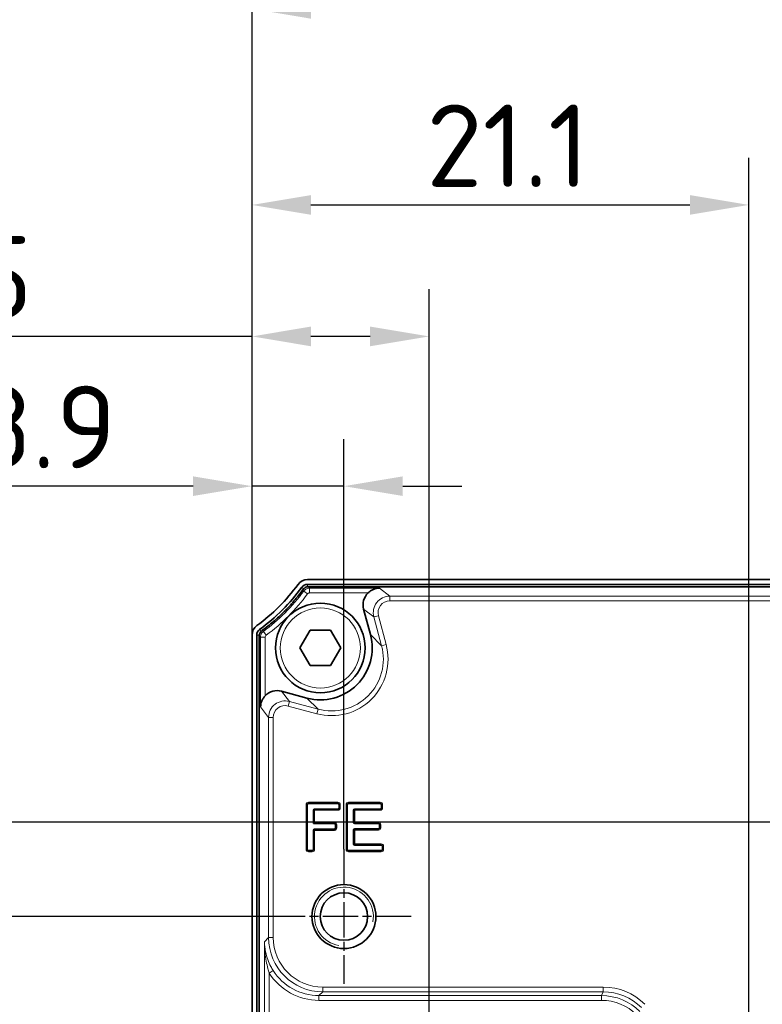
# Model space of a CAD drawing. Header units: millimetres. Extents: x 5 to 415, y 5 to 292.
# Tile 15 of 37: x 128 to 160, y 154 to 196. Entities that reach past the tile are written whole.
import ezdxf

# ---------------------------------------------------------------- set-up
doc = ezdxf.new("R2010")
doc.units = ezdxf.units.MM
doc.linetypes.add('CHAIN', pattern=[0.3543, 0.2362, -0.0295, 0.0591, -0.0295])
doc.linetypes.add('LONG_DASH_DOTTED', pattern=[0.3001, 0.2362, -0.0295, 0.0049, -0.0295])
for name, color, linetype, lineweight in [('Bemaßung (ISO)', 7, 'Continuous', 25), ('Mittelpunktmarkierung (ISO)', 7, 'LONG_DASH_DOTTED', 25), ('Sichtbar (ISO)', 7, 'Continuous', 35), ('Sichtbar schmal (ISO)', 7, 'Continuous', 18)]:
    doc.layers.add(name, color=color, linetype=linetype, lineweight=lineweight)
doc.styles.add('Notiztext (ISO)', font='isocpeur.ttf')
doc.dimstyles.new('Standard (ISO)', dxfattribs={"dimtxt": 3.5, "dimasz": 2.5, "dimexe": 2, "dimexo": 0, "dimgap": 0.762, "dimtad": 1, "dimtoh": 1, "dimdec": 8, "dimrnd": 1e-08, "dimdsep": 46, "dimtxsty": 'Notiztext (ISO)', "dimcen": 0.09, "dimdle": 10, "dimclrd": 256, "dimclre": 256, "dimclrt": 256, "dimadec": 6, "dimazin": 2, "dimtfac": 0.514286, "dimtdec": 3, "dimtmove": 0, "dimatfit": 3, "dimfxl": 1, "dimtolj": 1, "dimlwd": -1, "dimlwe": -1, "dimarcsym": 0})

# ---------------------------------------------------------------- blocks, each defined once
blk = doc.blocks.new('*D27')
at = {"layer": 'Bemaßung (ISO)', "transparency": 16777216}
for p, q in [((170.338, 161.722), (84.852, 161.722)), ((86.852, 159.222), (86.852, 112.522)), ((140.493, 110.022), (84.852, 110.022))]:
    blk.add_line(p, q, dxfattribs=at)
for points in [[(86.435, 159.222), (87.269, 159.222), (86.852, 161.722)], [(86.435, 112.522), (87.269, 112.522), (86.852, 110.022)]]:
    blk.add_solid(points, dxfattribs=at)
at = {"layer": 'Defpoints', "color": 0, "transparency": 16777216}
for p in [(170.338, 161.722), (86.852, 110.022), (140.493, 110.022)]:
    blk.add_point(p, dxfattribs=at)
at = {"layer": 'Bemaßung (ISO)', "transparency": 16777216, "insert": (82.59, 132.372), "char_height": 3.5, "attachment_point": 1, "rotation": 90, "style": 'Notiztext (ISO)'}
blk.add_mtext('\\A1;51.7', dxfattribs=at)
blk = doc.blocks.new('*D28')
at = {"layer": 'Bemaßung (ISO)', "transparency": 16777216}
for p, q in [((139.182, 157.722), (93.317, 157.722)), ((95.317, 155.222), (95.317, 112.522)), ((140.493, 110.022), (93.317, 110.022))]:
    blk.add_line(p, q, dxfattribs=at)
for points in [[(94.9, 155.222), (95.734, 155.222), (95.317, 157.722)], [(94.9, 112.522), (95.734, 112.522), (95.317, 110.022)]]:
    blk.add_solid(points, dxfattribs=at)
at = {"layer": 'Defpoints', "color": 0, "transparency": 16777216}
for p in [(139.182, 157.722), (95.317, 110.022), (140.493, 110.022)]:
    blk.add_point(p, dxfattribs=at)
at = {"layer": 'Bemaßung (ISO)', "transparency": 16777216, "insert": (91.055, 129.847), "char_height": 3.5, "attachment_point": 1, "rotation": 90, "style": 'Notiztext (ISO)'}
blk.add_mtext('\\A1;47.7', dxfattribs=at)
blk = doc.blocks.new('*D34')
at = {"layer": 'Bemaßung (ISO)', "transparency": 16777216}
for p, q in [((138.138, 169.667), (138.138, 184.346)), ((145.65, 151.865), (145.65, 184.346)), ((138.138, 182.346), (122.039, 182.346)), ((143.15, 182.346), (140.638, 182.346))]:
    blk.add_line(p, q, dxfattribs=at)
for points in [[(140.638, 182.763), (140.638, 181.929), (138.138, 182.346)], [(143.15, 182.763), (143.15, 181.929), (145.65, 182.346)]]:
    blk.add_solid(points, dxfattribs=at)
at = {"layer": 'Defpoints', "color": 0, "transparency": 16777216}
for p in [(138.138, 182.346), (138.138, 169.667), (145.65, 151.865)]:
    blk.add_point(p, dxfattribs=at)
at = {"layer": 'Bemaßung (ISO)', "transparency": 16777216, "insert": (122.801, 186.608), "char_height": 3.5, "attachment_point": 1, "style": 'Notiztext (ISO)'}
blk.add_mtext('\\A1;7.5', dxfattribs=at)
blk = doc.blocks.new('*D35')
at = {"layer": 'Bemaßung (ISO)', "transparency": 16777216}
for p, q in [((138.138, 169.667), (138.138, 189.927)), ((159.227, 138.288), (159.227, 189.927)), ((140.638, 187.927), (156.727, 187.927))]:
    blk.add_line(p, q, dxfattribs=at)
for points in [[(140.638, 188.344), (140.638, 187.51), (138.138, 187.927)], [(156.727, 188.344), (156.727, 187.51), (159.227, 187.927)]]:
    blk.add_solid(points, dxfattribs=at)
at = {"layer": 'Defpoints', "color": 0, "transparency": 16777216}
for p in [(159.227, 187.927), (138.138, 169.667), (159.227, 138.288)]:
    blk.add_point(p, dxfattribs=at)
at = {"layer": 'Bemaßung (ISO)', "transparency": 16777216, "insert": (145.532, 192.189), "char_height": 3.5, "attachment_point": 1, "style": 'Notiztext (ISO)'}
blk.add_mtext('\\A1;21.1', dxfattribs=at)
blk = doc.blocks.new('*D36')
at = {"layer": 'Bemaßung (ISO)', "transparency": 16777216}
for p, q in [((138.138, 169.667), (138.138, 198.249)), ((171.438, 119.542), (171.438, 198.249)), ((140.638, 196.249), (168.938, 196.249))]:
    blk.add_line(p, q, dxfattribs=at)
for points in [[(140.638, 196.665), (140.638, 195.832), (138.138, 196.249)], [(168.938, 196.665), (168.938, 195.832), (171.438, 196.249)]]:
    blk.add_solid(points, dxfattribs=at)
at = {"layer": 'Defpoints', "color": 0, "transparency": 16777216}
for p in [(171.438, 196.249), (138.138, 169.667), (171.438, 119.542)]:
    blk.add_point(p, dxfattribs=at)
at = {"layer": 'Bemaßung (ISO)', "transparency": 16777216, "insert": (150.938, 200.511), "char_height": 3.5, "attachment_point": 1, "style": 'Notiztext (ISO)'}
blk.add_mtext('\\A1;33.3', dxfattribs=at)
blk = doc.blocks.new('*D37')
at = {"layer": 'Bemaßung (ISO)', "transparency": 16777216}
for p, q in [((138.138, 169.667), (138.138, 207.245)), ((177.338, 168.722), (177.338, 207.245)), ((140.638, 205.245), (174.838, 205.245))]:
    blk.add_line(p, q, dxfattribs=at)
for points in [[(140.638, 205.662), (140.638, 204.829), (138.138, 205.245)], [(174.838, 205.662), (174.838, 204.829), (177.338, 205.245)]]:
    blk.add_solid(points, dxfattribs=at)
at = {"layer": 'Defpoints', "color": 0, "transparency": 16777216}
for p in [(177.338, 205.245), (138.138, 169.667), (177.338, 168.722)]:
    blk.add_point(p, dxfattribs=at)
at = {"layer": 'Bemaßung (ISO)', "transparency": 16777216, "insert": (153.888, 209.507), "char_height": 3.5, "attachment_point": 1, "style": 'Notiztext (ISO)'}
blk.add_mtext('\\A1;39.2', dxfattribs=at)
blk = doc.blocks.new('*D57')
at = {"layer": 'Bemaßung (ISO)', "transparency": 16777216}
for p, q in [((138.138, 169.667), (138.138, 177.99)), ((142.038, 160.578), (142.038, 177.99)), ((135.638, 175.99), (125.56, 175.99)), ((142.038, 175.99), (138.138, 175.99)), ((144.538, 175.99), (147.038, 175.99))]:
    blk.add_line(p, q, dxfattribs=at)
for points in [[(135.638, 176.406), (135.638, 175.573), (138.138, 175.99)], [(144.538, 176.406), (144.538, 175.573), (142.038, 175.99)]]:
    blk.add_solid(points, dxfattribs=at)
at = {"layer": 'Defpoints', "color": 0, "transparency": 16777216}
for p in [(138.138, 175.99), (138.138, 169.667), (142.038, 160.578)]:
    blk.add_point(p, dxfattribs=at)
at = {"layer": 'Bemaßung (ISO)', "transparency": 16777216, "insert": (126.322, 180.252), "char_height": 3.5, "attachment_point": 1, "style": 'Notiztext (ISO)'}
blk.add_mtext('\\A1;3.9', dxfattribs=at)

msp = doc.modelspace()

# ---------------------------------------------------------------- linework, layer by layer
at = {"layer": 'Mittelpunktmarkierung (ISO)', "linetype": 'CHAIN', "ltscale": 6.346983}
for p, q in [((142.03831693, 160.57805895), (142.03831693, 154.86617874)), ((144.89425704, 157.72211885), (139.18237683, 157.72211885))]:
    msp.add_line(p, q, dxfattribs=at)
at = {"layer": 'Sichtbar (ISO)'}
for p, q in [((140.49331693, 172.02211885), (191.78331693, 172.02211885)), ((191.78331693, 171.82211885), (140.49331693, 171.82211885)), ((140.54266143, 171.72211885), (191.73397244, 171.72211885)), ((143.16369171, 169.69025947), (142.87352878, 170.77316228)), ((140.17229153, 169.12211885), (140.60530423, 169.87211885)), ((140.60530423, 169.87211885), (141.47132964, 169.87211885)), ((141.47132964, 169.87211885), (141.90434234, 169.12211885)), ((138.13831693, 112.37711885), (138.13831693, 169.66711885)), ((138.33831693, 169.66711885), (138.33831693, 112.37711885)), ((138.43831693, 112.42646334), (138.43831693, 169.61777435)), ((140.60530423, 168.37211885), (140.17229153, 169.12211885)), ((141.90434234, 169.12211885), (141.47132964, 168.37211885)), ((141.47132964, 168.37211885), (140.60530423, 168.37211885)), ((139.3872735, 167.286907), (140.47017631, 166.99674407)), ((140.4824614, 162.47081173), (140.4824614, 160.57342596)), ((141.78045502, 162.52080983), (140.53245949, 162.52080983)), ((140.74508724, 161.66562689), (140.74508724, 162.2371493)), ((140.79508534, 162.2871474), (141.78045502, 162.2871474)), ((141.83045311, 162.3371455), (141.83045311, 162.47081173)), ((142.18215655, 162.47081173), (142.18215655, 160.57342596)), ((143.57771114, 162.52080983), (142.23215464, 162.52080983)), ((142.44478239, 161.72324694), (142.44478239, 162.2371493)), ((142.49478049, 162.2871474), (143.57771114, 162.2871474)), ((143.62770924, 162.3371455), (143.62770924, 162.47081173)), ((140.74596374, 161.66650339), (140.74508724, 161.66562689)), ((141.63411355, 161.66562689), (140.74508724, 161.66562689)), ((140.74508724, 160.57342596), (140.74508724, 161.38196636)), ((140.74596374, 161.66650339), (140.79596183, 161.71650148)), ((140.79508534, 161.43196446), (141.63411355, 161.43196446)), ((141.68411165, 161.48196256), (141.68411165, 161.61562879)), ((142.44478239, 160.80708839), (142.44478239, 161.38958832)), ((143.50301602, 161.67324884), (142.49478049, 161.67324884)), ((142.49478049, 161.43958641), (143.50301602, 161.43958641)), ((143.55301411, 161.48958451), (143.55301411, 161.62325075)), ((140.53245949, 160.52342786), (140.69508915, 160.52342786)), ((142.23215464, 160.52342786), (143.62344285, 160.52342786)), ((143.62344285, 160.75709029), (142.49478049, 160.75709029)), ((143.67344095, 160.57342596), (143.67344095, 160.7070922))]:
    msp.add_line(p, q, dxfattribs=at)
for centre, radius in [((141.03831693, 169.12211885), 1.9), ((142.03831693, 157.72211885), 1.35594011), ((142.03831693, 157.72211885), 1.00645)]:
    msp.add_circle(centre, radius, dxfattribs=at)
for centre, radius, start, end in [((133.55584657, 176.60458921), 8.1, 306.226932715, 323.773067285), ((140.49331693, 171.52211885), 0.5, 90, 143.773067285), ((140.49331693, 171.52211885), 0.3, 90, 143.983657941), ((133.69898272, 176.46145306), 8.1, 306.016342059, 323.983657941), ((138.63831693, 169.66711885), 0.5, 126.226932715, 180), ((138.63831693, 169.66711885), 0.3, 126.016342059, 180)]:
    msp.add_arc(centre, radius, start, end, dxfattribs=at)
for centre, major_axis, ratio, start_param, end_param in [((143.55007048, 170.9537937), (-0.55586088, 0.42652705), 0.9990761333, 6.1317814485, 7.1990367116), ((141.03725041, 169.12318537), (1.55776686, -1.55776686), 0.9986314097, 5.2365809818, 7.3297896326), ((139.20664208, 166.6103653), (-0.42652705, 0.55586088), 0.9990761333, 5.3673339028, 6.4345891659), ((140.5324633, 162.47080793), (-0.03535803, 0.03535803), 0.9999238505, 5.49782522, 7.0685453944), ((140.79508915, 162.2371455), (-0.03535803, 0.03535803), 0.9999238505, 5.49782522, 7.0685453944), ((141.78045121, 162.47080793), (0.03535803, 0.03535803), 0.9999238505, 5.49782522, 7.0685453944), ((141.78045121, 162.3371493), (0.03535803, -0.03535803), 0.9999238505, 5.49782522, 7.0685453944), ((142.23215845, 162.47080793), (-0.03535803, 0.03535803), 0.9999238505, 5.49782522, 7.0685453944), ((142.4947843, 162.2371455), (-0.03535803, 0.03535803), 0.9999238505, 5.49782522, 7.0685453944), ((143.57770733, 162.47080793), (0.03535803, 0.03535803), 0.9999238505, 5.49782522, 7.0685453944), ((143.57770733, 162.3371493), (0.03535803, -0.03535803), 0.9999238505, 5.49782522, 7.0685453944), ((140.79508915, 161.38196256), (-0.03535803, 0.03535803), 0.9999238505, 5.49782522, 7.0685453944), ((141.63410974, 161.61562499), (0.03535803, 0.03535803), 0.9999238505, 5.49782522, 7.0685453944), ((141.63410974, 161.48196636), (0.03535803, -0.03535803), 0.9999238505, 5.49782522, 7.0685453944), ((142.4947843, 161.72325075), (-0.03535803, -0.03535803), 0.9999238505, 5.49782522, 7.0685453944), ((142.4947843, 161.38958451), (-0.03535803, 0.03535803), 0.9999238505, 5.49782522, 7.0685453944), ((143.50301221, 161.62324694), (0.03535803, 0.03535803), 0.9999238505, 5.49782522, 7.0685453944), ((143.50301221, 161.48958832), (0.03535803, -0.03535803), 0.9999238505, 5.49782522, 7.0685453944), ((140.5324633, 160.57342977), (-0.03535803, -0.03535803), 0.9999238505, 5.49782522, 7.0685453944), ((140.69508534, 160.57342977), (0.03535803, -0.03535803), 0.9999238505, 5.49782522, 7.0685453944), ((142.23215845, 160.57342977), (-0.03535803, -0.03535803), 0.9999238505, 5.49782522, 7.0685453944), ((142.4947843, 160.8070922), (-0.03535803, -0.03535803), 0.9999238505, 5.49782522, 7.0685453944), ((143.62343904, 160.70708839), (0.03535803, 0.03535803), 0.9999238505, 5.49782522, 7.0685453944), ((143.62343904, 160.57342977), (0.03535803, -0.03535803), 0.9999238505, 5.49782522, 7.0685453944)]:
    msp.add_ellipse(centre, major_axis=major_axis, ratio=ratio, start_param=start_param, end_param=end_param, dxfattribs=at)
for points, knots in [([(138.560804, 169.8595676), (138.72698056, 169.98149575), (138.88745618, 170.10893381), (139.20026024, 170.37727804), (139.35200452, 170.51787821), (139.64370071, 170.80966515), (139.78370491, 170.96081336), (140.05150198, 171.27297961), (140.17883349, 171.43331003), (140.30086818, 171.59963178)], [16.87489787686, 16.87489787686, 16.87489787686, 16.87489787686, 16.93800907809, 16.93800907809, 17.00151084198, 17.00151084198, 17.06475443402, 17.06475443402, 17.12786563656, 17.12786563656, 17.12786563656, 17.12786563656]), ([(140.30086818, 171.59963178), (140.31861573, 171.62380859), (140.33991097, 171.64519613), (140.40233864, 171.6915272), (140.44769541, 171.71066058), (140.50822372, 171.72043301), (140.52167761, 171.72168578), (140.53521933, 171.72202485), (140.53769663, 171.72208688), (140.54017733, 171.72211829), (140.54266143, 171.72211885)], [17.1278656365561, 17.1278656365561, 17.1278656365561, 17.1278656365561, 17.1310098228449, 17.1310098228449, 17.136040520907, 17.136040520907, 17.137459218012, 17.137459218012, 17.137459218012, 17.1377187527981, 17.1377187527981, 17.1377187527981, 17.1377187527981]), ([(143.54279859, 171.65913375), (143.46031527, 171.65795889), (143.37182896, 171.6408228), (143.24655221, 171.58871974), (143.20602077, 171.56710942), (143.13126318, 171.51750086), (143.09686364, 171.48992989), (143.06484044, 171.45920228)], [0, 0, 0, 0, 0.028171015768, 0.028171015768, 0.042256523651, 0.042256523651, 0.055589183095, 0.055589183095, 0.055589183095, 0.055589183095]), ([(138.43831693, 169.61777435), (138.4383237, 169.64776592), (138.44281853, 169.67744546), (138.46559835, 169.75149347), (138.49068295, 169.79363934), (138.53367683, 169.83751985), (138.54398943, 169.84669065), (138.55490665, 169.85512582), (138.55685295, 169.85662963), (138.55881878, 169.8581103), (138.560804, 169.8595676)], [16.8650447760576, 16.8650447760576, 16.8650447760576, 16.8650447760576, 16.8681781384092, 16.8681781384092, 16.8731915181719, 16.8731915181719, 16.8746396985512, 16.8746396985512, 16.8746396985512, 16.8748978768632, 16.8748978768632, 16.8748978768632, 16.8748978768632]), ([(138.7012335, 167.09559534), (138.67050589, 167.06357214), (138.64293492, 167.0291726), (138.59332636, 166.95441501), (138.57171604, 166.91388357), (138.51961298, 166.78860682), (138.50247689, 166.70012051), (138.50130203, 166.61763719)], [0.126506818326, 0.126506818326, 0.126506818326, 0.126506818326, 0.13983947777, 0.13983947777, 0.153924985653, 0.153924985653, 0.182096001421, 0.182096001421, 0.182096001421, 0.182096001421])]:
    msp.add_open_spline(points, degree=3, knots=knots, dxfattribs=at)
at = {"layer": 'Sichtbar schmal (ISO)'}
for p, q in [((140.49331693, 171.82211885), (140.49331693, 171.71802188)), ((140.33419288, 171.63779859), (140.25066214, 171.69852364)), ((140.49411946, 171.41867694), (140.33337137, 171.53755772)), ((140.57449351, 171.45920228), (140.57449351, 171.65913375)), ((143.54279859, 171.65913375), (140.57449351, 171.65913375)), ((140.57449351, 171.45920228), (143.06484044, 171.45920228)), ((143.54279859, 171.65913375), (143.98507359, 171.3197642)), ((188.29156028, 171.3197642), (143.98507359, 171.3197642)), ((143.98507359, 171.11983274), (143.98507359, 171.3197642)), ((143.98507359, 171.11983274), (188.29156028, 171.11983274)), ((142.87352878, 170.77316228), (143.30915721, 170.43889283)), ((143.50227617, 170.4906389), (143.30915721, 170.43889283)), ((143.30915721, 170.43889283), (143.6364201, 169.21753108)), ((143.82953907, 169.26927715), (143.50227617, 170.4906389)), ((138.46191214, 169.90977364), (138.52263719, 169.8262429)), ((138.74175884, 169.66631632), (138.62287806, 169.82706441)), ((143.6364201, 169.21753108), (143.16369171, 169.69025947)), ((138.4424139, 169.66711885), (138.33831693, 169.66711885)), ((138.7012335, 169.58594227), (138.50130203, 169.58594227)), ((138.50130203, 169.58594227), (138.50130203, 166.61763719)), ((138.7012335, 167.09559534), (138.7012335, 169.58594227)), ((143.82953907, 169.26927715), (143.6364201, 169.21753108)), ((139.72154295, 166.85127857), (139.3872735, 167.286907)), ((139.66979688, 166.65815961), (139.72154295, 166.85127857)), ((140.9429047, 166.52401568), (139.72154295, 166.85127857)), ((140.47017631, 166.99674407), (140.9429047, 166.52401568)), ((138.84067158, 166.17536219), (138.50130203, 166.61763719)), ((139.66979688, 166.65815961), (140.89115863, 166.33089671)), ((140.89115863, 166.33089671), (140.9429047, 166.52401568)), ((139.04060304, 166.17536219), (138.84067158, 166.17536219)), ((138.84067158, 166.17536219), (138.84067158, 156.82892073)), ((139.04060304, 156.82892073), (139.04060304, 166.17536219)), ((141.78133151, 162.57168442), (140.53158681, 162.57168442)), ((141.78133151, 162.57168442), (141.78133151, 162.52168633)), ((143.57858764, 162.57168442), (142.23128195, 162.57168442)), ((143.57858764, 162.57168442), (143.57858764, 162.52168633)), ((140.43158681, 162.47168823), (140.4815849, 162.47168823)), ((140.43158681, 162.47168823), (140.43158681, 160.57255327)), ((140.4815849, 160.57254946), (140.4815849, 162.47168823)), ((140.4815849, 162.47168823), (140.4824614, 162.47081173)), ((140.53245949, 162.52080983), (140.531583, 162.52168633)), ((140.531583, 162.52168633), (141.78133151, 162.52168633)), ((140.74508724, 162.2371493), (140.74596374, 162.23627281)), ((140.74596374, 162.23627281), (140.79596183, 162.23627281)), ((140.74596374, 162.23627281), (140.74596374, 161.66650339)), ((140.79596183, 162.28627091), (140.79508534, 162.2871474)), ((140.79596183, 162.23627281), (140.79596183, 162.28627091)), ((141.78133151, 162.28627091), (140.79596183, 162.28627091)), ((140.79596183, 161.71650148), (140.79596183, 162.23627281)), ((140.79596183, 162.23627281), (141.7813277, 162.23627281)), ((141.78133151, 162.52168633), (141.78045502, 162.52080983)), ((141.78045502, 162.2871474), (141.78133151, 162.28627091)), ((141.83045311, 162.47081173), (141.83132961, 162.47168823)), ((141.83132961, 162.336269), (141.83045311, 162.3371455)), ((141.83132961, 162.47168823), (141.83132961, 162.336269)), ((141.8813277, 162.336269), (141.83132961, 162.336269)), ((141.8813277, 162.336269), (141.8813277, 162.47168442)), ((142.13128195, 162.47168823), (142.18128005, 162.47168823)), ((142.13128195, 162.47168823), (142.13128195, 160.57254946)), ((142.18128005, 160.57254946), (142.18128005, 162.47168823)), ((142.18128005, 162.47168823), (142.18215655, 162.47081173)), ((142.23215464, 162.52080983), (142.23127815, 162.52168633)), ((142.23127815, 162.52168633), (143.57858764, 162.52168633)), ((142.44478239, 162.2371493), (142.44565889, 162.23627281)), ((142.44565889, 162.23627281), (142.49565698, 162.23627281)), ((142.44565889, 162.23627281), (142.44565889, 161.72412343)), ((142.49565698, 162.28627091), (142.49478049, 162.2871474)), ((142.49565698, 162.23627281), (142.49565698, 162.28627091)), ((143.57858764, 162.28627091), (142.49565698, 162.28627091)), ((142.49565698, 162.23627281), (143.57858383, 162.23627281)), ((142.49565698, 161.72412343), (142.49565698, 162.23627281)), ((143.57858764, 162.52168633), (143.57771114, 162.52080983)), ((143.57771114, 162.2871474), (143.57858764, 162.28627091)), ((143.62770924, 162.47081173), (143.62858573, 162.47168823)), ((143.62858573, 162.336269), (143.62770924, 162.3371455)), ((143.62858573, 162.47168823), (143.62858573, 162.336269)), ((143.67858383, 162.336269), (143.62858573, 162.336269)), ((143.67858383, 162.336269), (143.67858383, 162.47168442)), ((140.74508724, 161.38196636), (140.74596374, 161.38108987)), ((140.74596374, 161.66650339), (141.63499005, 161.66650339)), ((140.74596374, 161.38108987), (140.79596183, 161.38108987)), ((140.74596374, 161.38108987), (140.74596374, 160.57254946)), ((140.79596183, 161.43108797), (140.79508534, 161.43196446)), ((141.63499005, 161.71650148), (140.79596183, 161.71650148)), ((140.79596183, 161.38108987), (140.79596183, 161.43108797)), ((141.63499005, 161.43108797), (140.79596183, 161.43108797)), ((140.79596183, 161.38108987), (141.63498624, 161.38108987)), ((140.79596183, 160.57254946), (140.79596183, 161.38108987)), ((141.63499005, 161.66650339), (141.63411355, 161.66562689)), ((141.63411355, 161.43196446), (141.63499005, 161.43108797)), ((141.63499005, 161.71650148), (141.63499005, 161.66650339)), ((141.68411165, 161.61562879), (141.68498814, 161.61650529)), ((141.68498814, 161.48108606), (141.68411165, 161.48196256)), ((141.68498814, 161.61650529), (141.68498814, 161.48108606)), ((141.73498624, 161.48108606), (141.68498814, 161.48108606)), ((141.73498624, 161.48108606), (141.73498624, 161.61650148)), ((142.44565889, 161.72412343), (142.44478239, 161.72324694)), ((142.44478239, 161.38958832), (142.44565889, 161.38871182)), ((142.49565698, 161.72412343), (142.44565889, 161.72412343)), ((142.44565889, 161.38871182), (142.49565698, 161.38871182)), ((142.44565889, 161.38871182), (142.44565889, 160.80796488)), ((142.49478049, 161.67324884), (142.49565698, 161.67412534)), ((142.49565698, 161.43870992), (142.49478049, 161.43958641)), ((142.49565698, 161.67412534), (142.49565698, 161.72412343)), ((143.50389251, 161.72412343), (142.49565698, 161.72412343)), ((142.49565698, 161.67412534), (143.50389251, 161.67412534)), ((142.49565698, 161.38871182), (142.49565698, 161.43870992)), ((143.50389251, 161.43870992), (142.49565698, 161.43870992)), ((142.49565698, 161.38871182), (143.50388871, 161.38871182)), ((142.49565698, 160.80796488), (142.49565698, 161.38871182)), ((143.50389251, 161.67412534), (143.50301602, 161.67324884)), ((143.50301602, 161.43958641), (143.50389251, 161.43870992)), ((143.50389251, 161.72412343), (143.50389251, 161.67412534)), ((143.55301411, 161.62325075), (143.55389061, 161.62412724)), ((143.55389061, 161.48870801), (143.55301411, 161.48958451)), ((143.55389061, 161.62412724), (143.55389061, 161.48870801)), ((143.60388871, 161.48870801), (143.55389061, 161.48870801)), ((143.60388871, 161.48870801), (143.60388871, 161.62412343)), ((140.4824614, 160.57342596), (140.4815849, 160.57254946)), ((140.531583, 160.52255137), (140.53245949, 160.52342786)), ((140.531583, 160.47255327), (140.531583, 160.52255137)), ((140.69596564, 160.52255137), (140.531583, 160.52255137)), ((140.69508915, 160.52342786), (140.69596564, 160.52255137)), ((140.74596374, 160.57254946), (140.74508724, 160.57342596)), ((140.79596183, 160.57254946), (140.74596374, 160.57254946)), ((142.18128005, 160.57254946), (142.13128195, 160.57254946)), ((142.18215655, 160.57342596), (142.18128005, 160.57254946)), ((142.23127815, 160.52255137), (142.23215464, 160.52342786)), ((142.23127815, 160.47255327), (142.23127815, 160.52255137)), ((143.62431934, 160.52255137), (142.23127815, 160.52255137)), ((142.44565889, 160.80796488), (142.44478239, 160.80708839)), ((142.49565698, 160.80796488), (142.44565889, 160.80796488)), ((142.49478049, 160.75709029), (142.49565698, 160.75796679)), ((142.49565698, 160.75796679), (142.49565698, 160.80796488)), ((143.62431934, 160.80796488), (142.49565698, 160.80796488)), ((142.49565698, 160.75796679), (143.62431934, 160.75796679)), ((143.62431934, 160.75796679), (143.62344285, 160.75709029)), ((143.62344285, 160.52342786), (143.62431934, 160.52255137)), ((143.62431934, 160.80796488), (143.62431934, 160.75796679)), ((143.67344095, 160.7070922), (143.67431744, 160.70796869)), ((143.67431744, 160.57254946), (143.67344095, 160.57342596)), ((143.67431744, 160.70796869), (143.67431744, 160.57254946)), ((143.72431554, 160.57254946), (143.67431744, 160.57254946)), ((143.72431554, 160.57254946), (143.72431554, 160.70796488)), ((140.531583, 160.47255327), (140.69596183, 160.47255327)), ((142.23127815, 160.47255327), (143.62431554, 160.47255327)), ((138.66627334, 156.65452249), (138.84067158, 156.82892073)), ((139.04060304, 156.82892073), (138.84067158, 156.82892073)), ((138.66627334, 156.65452249), (138.66627334, 115.64159529)), ((139.03491117, 155.43158643), (138.86620481, 155.32441379)), ((138.86620481, 115.64159529), (138.86620481, 155.32441379)), ((141.13988343, 154.52970888), (141.13988343, 154.72964034)), ((153.04478152, 154.72964034), (141.13988343, 154.72964034)), ((153.04478152, 154.72964034), (153.04478152, 154.52970888)), ((140.97568537, 154.36551082), (141.13988343, 154.52970888)), ((152.97676846, 154.36551082), (140.97568537, 154.36551082)), ((140.97568537, 154.36551082), (140.97568537, 154.16557936)), ((141.13988343, 154.52970888), (153.04478152, 154.52970888)), ((153.04478152, 154.52970888), (152.97676846, 154.36551082)), ((152.97676846, 154.36551082), (152.97676846, 154.16557936)), ((140.97568537, 154.16557936), (152.97676846, 154.16557936))]:
    msp.add_line(p, q, dxfattribs=at)
msp.add_circle((141.03831693, 169.12211885), 1.7, dxfattribs=at)
for centre, radius, start, end in [((133.76599147, 176.39444431), 8.16822049, 306.484669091, 323.515330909), ((133.76599147, 176.39444431), 8.36815195, 306.484669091, 323.515330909), ((140.53159061, 162.47168061), 0.10000762, 90.002181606, 179.995636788), ((141.7813239, 162.47168061), 0.10000762, 0.002181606, 89.995636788), ((142.23128576, 162.47168061), 0.10000762, 90.002181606, 179.995636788), ((143.57858002, 162.47168061), 0.10000762, 0.002181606, 89.995636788), ((140.79596183, 162.23627281), 0.0499981, 90, 179.995636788), ((141.7813239, 162.33627662), 0.10000762, 270.002181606, 359.995636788), ((142.49565698, 162.23627281), 0.0499981, 90, 179.995636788), ((143.57858002, 162.33627662), 0.10000762, 270.002181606, 359.995636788), ((140.79596183, 161.38108987), 0.0499981, 90, 179.995636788), ((141.63498243, 161.48109368), 0.10000762, 270.002181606, 359.995636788), ((141.63498243, 161.61649767), 0.10000762, 0.002181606, 89.995636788), ((142.49565698, 161.72412343), 0.0499981, 180, 269.995636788), ((142.49565698, 161.38871182), 0.0499981, 90, 179.995636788), ((143.5038849, 161.48871563), 0.10000762, 270.002181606, 359.995636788), ((143.5038849, 161.62411963), 0.10000762, 0.002181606, 89.995636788), ((140.53159061, 160.57255708), 0.10000762, 180.002181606, 269.995636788), ((140.69595803, 160.57255708), 0.10000762, 270.002181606, 359.995636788), ((142.23128576, 160.57255708), 0.10000762, 180.002181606, 269.995636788), ((142.49565698, 160.80796488), 0.0499981, 180, 269.995636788), ((143.62431173, 160.57255708), 0.10000762, 270.002181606, 359.995636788), ((143.62431173, 160.70796108), 0.10000762, 0.002181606, 89.995636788), ((142.03831693, 157.72211885), 1.25, 350, 260)]:
    msp.add_arc(centre, radius, start, end, dxfattribs=at)
for centre, major_axis, ratio, start_param, end_param in [((143.98552025, 170.61966134), (-0.55556756, 0.42630198), 0.9996036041, 5.3673339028, 7.1990367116), ((143.98552025, 170.61966134), (-0.39704349, 0.30466218), 0.9990761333, 5.3673339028, 7.1990367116), ((141.50978493, 168.65065085), (1.69938203, -1.69938203), 0.9986314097, 5.2365809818, 7.3297896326), ((141.50978493, 168.65065085), (1.55815422, -1.55815422), 0.9983831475, 5.2365809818, 7.3297896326), ((139.54077444, 166.17491553), (-0.42630198, 0.55556756), 0.9996036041, 5.3673339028, 7.1990367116), ((139.54077444, 166.17491553), (-0.30466218, 0.39704349), 0.9990761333, 5.3673339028, 7.1990367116), ((140.531583, 162.57168442), (-0.00000003, -0.05), 0.0000761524, 0.0087266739, 1.5708724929), ((142.23127815, 162.57168442), (-0.00000003, -0.05), 0.0000761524, 0.0087266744, 1.5708724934), ((140.53159061, 162.47168061), (-0.03536342, 0.03536342), 0.999771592, 5.49782522, 7.0685453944), ((141.78133151, 162.23627281), (0.00000003, 0.05), 0.0000761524, 0.0087266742, 1.5708724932), ((141.7813239, 162.47168061), (0.03536342, 0.03536342), 0.999771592, 5.49782522, 7.0685453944), ((141.7813239, 162.33627662), (0.03536342, -0.03536342), 0.999771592, 5.49782522, 7.0685453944), ((141.8813277, 162.47168823), (-0.05, 0.00000003), 0.0000761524, 0.0087266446, 1.5708724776), ((142.23128576, 162.47168061), (-0.03536342, 0.03536342), 0.999771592, 5.49782522, 7.0685453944), ((143.57858764, 162.23627281), (0.00000003, 0.05), 0.0000761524, 0.0087266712, 1.5708724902), ((143.57858002, 162.47168061), (0.03536342, 0.03536342), 0.999771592, 5.49782522, 7.0685453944), ((143.57858002, 162.33627662), (0.03536342, -0.03536342), 0.999771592, 5.49782522, 7.0685453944), ((143.67858383, 162.47168823), (-0.05, 0.00000003), 0.0000761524, 0.0087266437, 1.5708724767), ((141.63499005, 161.38108987), (0.00000003, 0.05), 0.0000761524, 0.0087266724, 1.5708724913), ((141.63498243, 161.61649767), (0.03536342, 0.03536342), 0.999771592, 5.49782522, 7.0685453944), ((141.63498243, 161.48109368), (0.03536342, -0.03536342), 0.999771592, 5.49782522, 7.0685453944), ((141.73498624, 161.61650529), (-0.05, 0.00000003), 0.0000761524, 0.008726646, 1.570872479), ((143.50389251, 161.38871182), (0.00000003, 0.05), 0.0000761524, 0.0087266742, 1.5708724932), ((143.5038849, 161.62411963), (0.03536342, 0.03536342), 0.999771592, 5.49782522, 7.0685453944), ((143.5038849, 161.48871563), (0.03536342, -0.03536342), 0.999771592, 5.49782522, 7.0685453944), ((143.60388871, 161.62412724), (-0.05, 0.00000003), 0.0000761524, 0.0087266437, 1.5708724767), ((140.43158681, 160.57254946), (0.05, -0.00000003), 0.0000761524, 0.008726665, 1.5708724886), ((140.53159061, 160.57255708), (-0.03536342, -0.03536342), 0.999771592, 5.49782522, 7.0685453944), ((140.69596564, 160.47255327), (0.00000003, 0.05), 0.0000761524, 0.0087266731, 1.570872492), ((140.69595803, 160.57255708), (0.03536342, -0.03536342), 0.999771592, 5.49782522, 7.0685453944), ((142.23128576, 160.57255708), (-0.03536342, -0.03536342), 0.999771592, 5.49782522, 7.0685453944), ((143.62431934, 160.47255327), (0.00000003, 0.05), 0.0000761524, 0.0087266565, 1.5708724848), ((143.62431173, 160.70796108), (0.03536342, 0.03536342), 0.999771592, 5.49782522, 7.0685453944), ((143.62431173, 160.57255708), (0.03536342, -0.03536342), 0.999771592, 5.49782522, 7.0685453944), ((143.72431554, 160.70796869), (-0.05, 0.00000003), 0.0000761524, 0.0087266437, 1.5708724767), ((141.14132291, 156.83036021), (-1.62726659, -1.62726659), 0.9994340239, 5.4981297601, 7.0682408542), ((141.14132291, 156.83036021), (-1.48594211, -1.48594211), 0.999315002, 5.4981297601, 7.0682408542), ((140.97739904, 156.66643634), (-1.7689787, -1.7689787), 0.999315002, 6.063876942, 7.0682408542), ((140.97739904, 156.66643634), (-1.62765422, -1.62765422), 0.9991960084, 6.063876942, 7.0682408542), ((153.0440717, 152.22878336), (0.95709279, 2.31062639), 0.9995985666, 5.890628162, 6.6757424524), ((152.97617221, 152.06485949), (0.88046391, 2.1256279), 0.999668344, 5.890628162, 6.6757424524), ((153.0440717, 152.22878336), (0.88058683, 2.12592466), 0.999528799, 5.890628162, 6.6757424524), ((152.97617221, 152.06485949), (0.80395794, 1.94092617), 0.9995985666, 5.890628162, 6.6757424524)]:
    msp.add_ellipse(centre, major_axis=major_axis, ratio=ratio, start_param=start_param, end_param=end_param, dxfattribs=at)
for points in [[(140.30086818, 171.59963178), (140.31172828, 171.57894271), (140.32256256, 171.55825134), (140.33337137, 171.53755772)], [(140.57449351, 171.65913375), (140.56390762, 171.68012879), (140.55329704, 171.70112382), (140.54266143, 171.72211885)], [(138.62287806, 169.82706441), (138.60218444, 169.83787322), (138.58149307, 169.8487075), (138.560804, 169.8595676)], [(138.43831693, 169.61777435), (138.45931196, 169.60713874), (138.48030699, 169.59652816), (138.50130203, 169.58594227)]]:
    msp.add_open_spline(points, degree=3, dxfattribs=at)
for points, knots in [([(140.57449351, 171.65913375), (140.54450205, 171.65912684), (140.51406876, 171.65451866), (140.43912775, 171.63114957), (140.39693095, 171.60565902), (140.35212836, 171.56101448), (140.34227418, 171.54959012), (140.33337137, 171.53755772)], [-0.009295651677, -0.009295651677, -0.009295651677, -0.009295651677, -0.0062961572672, -0.0062961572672, -0.0014969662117, -0.0014969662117, 0, 0, 0, 0]), ([(140.49411946, 171.41867694), (140.49708649, 171.42268889), (140.50037072, 171.42649799), (140.51530322, 171.44138286), (140.5293685, 171.44988036), (140.55434994, 171.45766786), (140.5644952, 171.45920228), (140.57449351, 171.45920228)], [0, 0, 0, 0, 0.0014969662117, 0.0014969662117, 0.0062961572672, 0.0062961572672, 0.009295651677, 0.009295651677, 0.009295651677, 0.009295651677]), ([(138.62287806, 169.82706441), (138.59876855, 169.8092257), (138.57703975, 169.78742478), (138.53068143, 169.72407516), (138.5119114, 169.67848981), (138.50243539, 169.61595493), (138.50130548, 169.60091019), (138.50130203, 169.58594227)], [-0.0092956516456, -0.0092956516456, -0.0092956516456, -0.0092956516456, -0.0062961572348, -0.0062961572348, -0.0014969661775, -0.0014969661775, 0, 0, 0, 0]), ([(138.7012335, 169.58594227), (138.7012335, 169.59093216), (138.70160915, 169.59594756), (138.70476446, 169.61679422), (138.7110205, 169.63198966), (138.72647547, 169.65310509), (138.73372004, 169.66037124), (138.74175884, 169.66631632)], [0, 0, 0, 0, 0.0014969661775, 0.0014969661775, 0.0062961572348, 0.0062961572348, 0.0092956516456, 0.0092956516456, 0.0092956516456, 0.0092956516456]), ([(138.66627334, 156.65452249), (138.66709904, 156.4984039), (138.67539535, 156.34164082), (138.703552, 156.06573014), (138.7205628, 155.94490134), (138.76161117, 155.72018934), (138.78468399, 155.61563363), (138.82843761, 155.44889022), (138.84671259, 155.38578134), (138.86620481, 155.32441379)], [-0.14653045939, -0.14653045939, -0.14653045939, -0.14653045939, -0.09601549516, -0.09601549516, -0.05670853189, -0.05670853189, -0.0218109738, -0.0218109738, 0, 0, 0, 0]), ([(139.03491117, 155.43158643), (138.99904672, 155.4880458), (138.96541042, 155.54609562), (138.88485614, 155.69945195), (138.84235294, 155.79559398), (138.76669622, 156.0022013), (138.73531442, 156.11328188), (138.68330542, 156.36691895), (138.66791611, 156.51101686), (138.66627334, 156.65452249)], [0, 0, 0, 0, 0.0218109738, 0.0218109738, 0.05670853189, 0.05670853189, 0.09601549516, 0.09601549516, 0.14653045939, 0.14653045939, 0.14653045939, 0.14653045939])]:
    msp.add_open_spline(points, degree=3, knots=knots, dxfattribs=at)

# ---------------------------------------------------------------- dimensions: what is measured, and where the dimension line sits
at = {"layer": 'Bemaßung (ISO)'}
for base, p1, p2, override, picture, middle in [((177.3383169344, 205.2451942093), (138.1383169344, 169.6671188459), (177.3383169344, 168.7221188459), {"dimgap": 0.762, "dimtoh": 0, "dimdec": 8, "dimtol": 0, "dimlim": 0, "dimtp": 0, "dimtm": 0, "dimtdec": 3, "dimtofl": 0, "dimatfit": 1}, '*D37', (157.7383169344, 205.2451942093)), ((171.4383169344, 196.2488004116), (138.1383169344, 169.6671188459), (171.4383169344, 119.5421395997), {"dimgap": 0.762, "dimtoh": 0, "dimdec": 8, "dimtol": 0, "dimlim": 0, "dimtp": 0, "dimtm": 0, "dimtdec": 3, "dimtofl": 0, "dimatfit": 1}, '*D36', (154.7883169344, 196.2488004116)), ((159.22654203, 187.92713615), (138.13831693, 169.66711885), (159.22654203, 138.28825685), {"dimgap": 0.762, "dimtoh": 0, "dimdec": 1, "dimtol": 0, "dimlim": 0, "dimtp": 0, "dimtm": 0, "dimtdec": 3, "dimtofl": 0, "dimatfit": 1}, '*D35', (148.68242948, 187.92713615))]:
    dim = msp.add_linear_dim(base=base, p1=p1, p2=p2, dimstyle='Standard (ISO)', override=override, dxfattribs=at)
    dim.commit()
    dim.dimension.update_dxf_attribs({"geometry": picture, "text_midpoint": middle, "dimtype": 160})
for base, p1, p2, angle, override, picture, middle in [((138.13831693, 182.34613152), (145.65009183, 151.86470705), (138.13831693, 169.66711885), 180, {"dimgap": 0.762, "dimtoh": 0, "dimdec": 1, "dimtol": 0, "dimlim": 0, "dimtp": 0, "dimtm": 0, "dimtdec": 3, "dimtofl": 0, "dimatfit": 2}, '*D34', (125.42631723, 182.34613152)), ((138.13831693, 175.98974732), (142.03831693, 160.57805895), (138.13831693, 169.66711885), 180, {"dimgap": 0.762, "dimtoh": 0, "dimdec": 8, "dimtol": 0, "dimlim": 0, "dimtp": 0, "dimtm": 0, "dimtdec": 3, "dimtofl": 1, "dimatfit": 1}, '*D57', (128.94651711, 175.98974732)), ((86.8520729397, 110.0221188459), (170.3383169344, 161.7221188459), (140.4933169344, 110.0221188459), 90, {"dimgap": 0.762, "dimtoh": 0, "dimdec": 8, "dimtol": 0, "dimlim": 0, "dimtp": 0, "dimtm": 0, "dimtdec": 3, "dimtofl": 0, "dimatfit": 1}, '*D27', (86.8520729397, 135.8721188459)), ((95.3170940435, 110.0221188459), (139.1823768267, 157.7221188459), (140.4933169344, 110.0221188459), 90, {"dimgap": 0.762, "dimtoh": 0, "dimdec": 8, "dimtol": 0, "dimlim": 0, "dimtp": 0, "dimtm": 0, "dimtdec": 3, "dimtofl": 0, "dimatfit": 1}, '*D28', (95.3170940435, 133.8721188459))]:
    dim = msp.add_linear_dim(base=base, p1=p1, p2=p2, angle=angle, dimstyle='Standard (ISO)', override=override, dxfattribs=at)
    dim.commit()
    dim.dimension.update_dxf_attribs({"geometry": picture, "text_midpoint": middle, "dimtype": 160})

doc.saveas('drawing.dxf')
